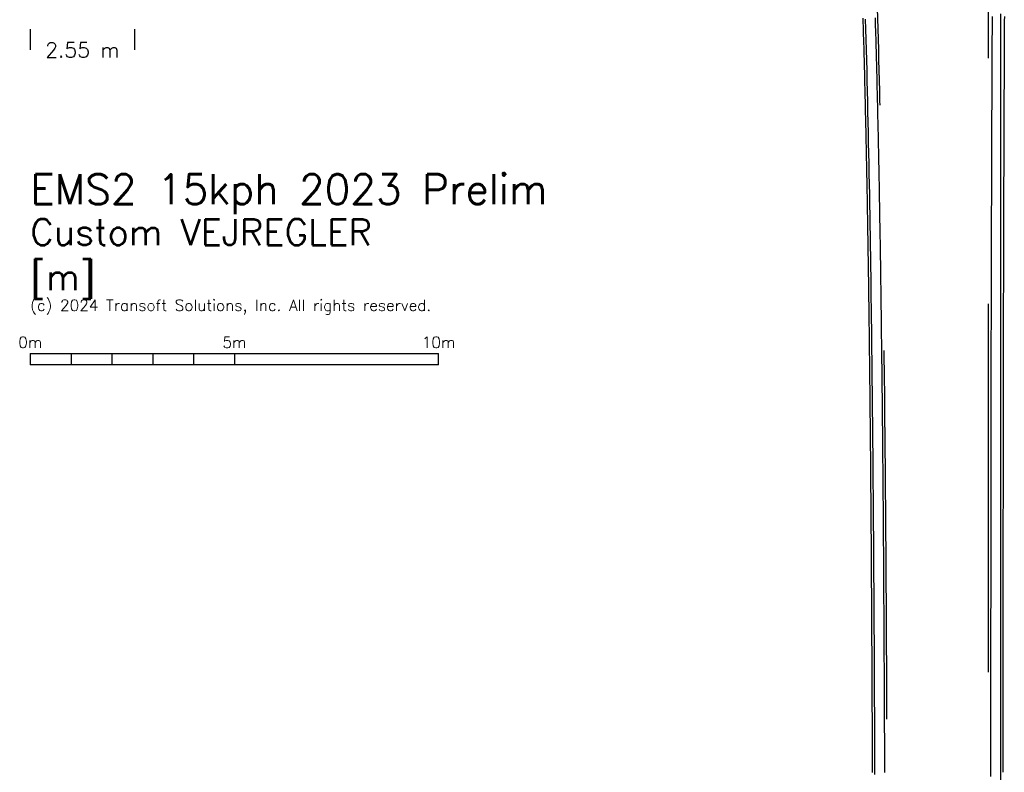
# Model space of a CAD drawing. Header units: metres. Extents: x 209747 to 209830, y 1182430 to 1182564.
# Tile 2 of 256: x 209749 to 209773, y 1182449 to 1182467. Entities that reach past the tile are written whole.
import ezdxf
from ezdxf.enums import TextEntityAlignment as Align

# ---------------------------------------------------------------- set-up
doc = ezdxf.new("R2010")
doc.units = ezdxf.units.M
doc.header["$MEASUREMENT"] = 0
doc.linetypes.add('DGN Style 2', pattern=[15.036391, 9.021834, -6.014556])
doc.layers.get('0').update_dxf_attribs({"color": 254})
doc.styles.add('TSText', font='simplex.shx')

# ---------------------------------------------------------------- blocks, each defined once
blk = doc.blocks.new('*U2')
at = {"color": 40, "linetype": 'Continuous'}
for p, q in [((19.126, -31.802), (19.123, -31.701)), ((19.129, -31.904), (19.126, -31.802)), ((22.579, -31.659), (22.578, -31.761)), ((22.578, -31.761), (22.578, -31.863)), ((19.131, -32.005), (19.129, -31.904)), ((19.134, -32.106), (19.131, -32.005)), ((22.577, -32.067), (22.576, -32.168)), ((22.578, -31.863), (22.577, -31.965)), ((22.577, -31.965), (22.577, -32.067)), ((19.137, -32.208), (19.134, -32.106)), ((19.14, -32.309), (19.137, -32.208)), ((19.143, -32.41), (19.14, -32.309)), ((22.576, -32.27), (22.575, -32.372)), ((22.576, -32.168), (22.576, -32.27)), ((19.145, -32.511), (19.143, -32.41)), ((19.148, -32.613), (19.145, -32.511)), ((22.575, -32.474), (22.574, -32.575)), ((22.575, -32.372), (22.575, -32.474)), ((19.151, -32.714), (19.148, -32.613)), ((19.153, -32.815), (19.151, -32.714)), ((22.574, -32.677), (22.573, -32.779)), ((22.573, -32.779), (22.573, -32.881)), ((22.574, -32.575), (22.574, -32.677)), ((19.156, -32.917), (19.153, -32.815)), ((19.159, -33.018), (19.156, -32.917)), ((19.161, -33.119), (19.159, -33.018)), ((22.573, -32.983), (22.572, -33.084)), ((22.573, -32.881), (22.573, -32.983)), ((19.164, -33.221), (19.161, -33.119)), ((19.166, -33.322), (19.164, -33.221)), ((22.572, -33.186), (22.571, -33.288)), ((22.572, -33.084), (22.572, -33.186)), ((19.169, -33.423), (19.166, -33.322)), ((19.171, -33.525), (19.169, -33.423)), ((22.571, -33.39), (22.57, -33.491)), ((22.57, -33.491), (22.57, -33.593)), ((22.571, -33.288), (22.571, -33.39)), ((19.173, -33.626), (19.171, -33.525)), ((19.176, -33.727), (19.173, -33.626)), ((19.178, -33.829), (19.176, -33.727)), ((22.57, -33.695), (22.569, -33.797)), ((22.57, -33.593), (22.57, -33.695)), ((19.18, -33.93), (19.178, -33.829)), ((19.183, -34.031), (19.18, -33.93)), ((22.569, -33.898), (22.568, -34)), ((22.569, -33.797), (22.569, -33.898)), ((19.185, -34.133), (19.183, -34.031)), ((19.187, -34.234), (19.185, -34.133)), ((19.189, -34.335), (19.187, -34.234)), ((22.568, -34.102), (22.567, -34.204)), ((22.567, -34.204), (22.567, -34.305)), ((22.568, -34), (22.568, -34.102)), ((19.192, -34.437), (19.189, -34.335)), ((19.194, -34.538), (19.192, -34.437)), ((22.567, -34.407), (22.566, -34.509)), ((22.567, -34.305), (22.567, -34.407)), ((19.196, -34.64), (19.194, -34.538)), ((19.198, -34.741), (19.196, -34.64)), ((22.566, -34.712), (22.565, -34.814)), ((22.566, -34.509), (22.566, -34.611)), ((22.566, -34.611), (22.566, -34.712)), ((19.2, -34.842), (19.198, -34.741)), ((19.202, -34.944), (19.2, -34.842)), ((19.204, -35.045), (19.202, -34.944)), ((22.565, -34.814), (22.565, -34.916)), ((22.565, -34.916), (22.565, -35.018)), ((19.206, -35.146), (19.204, -35.045)), ((19.208, -35.248), (19.206, -35.146)), ((22.565, -35.018), (22.564, -35.119)), ((22.564, -35.119), (22.564, -35.221)), ((19.21, -35.349), (19.208, -35.248)), ((19.212, -35.451), (19.21, -35.349)), ((22.564, -35.221), (22.563, -35.323)), ((22.563, -35.323), (22.563, -35.424)), ((22.563, -35.424), (22.563, -35.526)), ((19.214, -35.552), (19.212, -35.451)), ((19.216, -35.653), (19.214, -35.552)), ((19.218, -35.755), (19.216, -35.653)), ((22.563, -35.526), (22.562, -35.628)), ((22.562, -35.628), (22.562, -35.73)), ((19.22, -35.856), (19.218, -35.755)), ((19.222, -35.958), (19.22, -35.856)), ((22.562, -35.831), (22.561, -35.933)), ((22.562, -35.73), (22.562, -35.831)), ((19.224, -36.059), (19.222, -35.958)), ((19.226, -36.161), (19.224, -36.059)), ((19.227, -36.262), (19.226, -36.161)), ((22.561, -35.933), (22.561, -36.035)), ((22.561, -36.035), (22.561, -36.136)), ((22.561, -36.136), (22.561, -36.238)), ((19.229, -36.363), (19.227, -36.262)), ((19.231, -36.465), (19.229, -36.363)), ((22.561, -36.238), (22.56, -36.34)), ((22.56, -36.34), (22.56, -36.442)), ((19.233, -36.566), (19.231, -36.465)), ((19.234, -36.668), (19.233, -36.566)), ((22.56, -36.543), (22.559, -36.645)), ((22.559, -36.645), (22.559, -36.747)), ((22.56, -36.442), (22.56, -36.543)), ((19.236, -36.769), (19.234, -36.668)), ((19.238, -36.87), (19.236, -36.769)), ((19.239, -36.972), (19.238, -36.87)), ((22.559, -36.848), (22.558, -36.95)), ((22.559, -36.747), (22.559, -36.848)), ((19.241, -37.073), (19.239, -36.972)), ((19.243, -37.175), (19.241, -37.073)), ((22.558, -36.95), (22.558, -37.052)), ((22.558, -37.052), (22.558, -37.153)), ((19.244, -37.276), (19.243, -37.175)), ((19.246, -37.378), (19.244, -37.276)), ((22.558, -37.255), (22.557, -37.357)), ((22.557, -37.357), (22.557, -37.459)), ((22.558, -37.153), (22.558, -37.255)), ((19.247, -37.479), (19.246, -37.378)), ((19.249, -37.581), (19.247, -37.479)), ((19.251, -37.682), (19.249, -37.581)), ((22.557, -37.459), (22.557, -37.56)), ((22.557, -37.56), (22.557, -37.662)), ((19.252, -37.783), (19.251, -37.682)), ((19.254, -37.885), (19.252, -37.783)), ((22.557, -37.662), (22.556, -37.764)), ((22.556, -37.764), (22.556, -37.865)), ((19.255, -37.986), (19.254, -37.885)), ((19.257, -38.088), (19.255, -37.986)), ((19.258, -38.189), (19.257, -38.088)), ((22.556, -37.967), (22.555, -38.069)), ((22.555, -38.069), (22.555, -38.17)), ((22.556, -37.865), (22.556, -37.967)), ((19.259, -38.291), (19.258, -38.189)), ((19.261, -38.392), (19.259, -38.291)), ((22.555, -38.17), (22.555, -38.272)), ((22.555, -38.272), (22.555, -38.374)), ((19.262, -38.494), (19.261, -38.392)), ((19.264, -38.595), (19.262, -38.494)), ((22.555, -38.374), (22.554, -38.475)), ((22.554, -38.475), (22.554, -38.577)), ((22.554, -38.577), (22.554, -38.679)), ((19.265, -38.697), (19.264, -38.595)), ((19.266, -38.798), (19.265, -38.697)), ((19.268, -38.899), (19.266, -38.798)), ((22.554, -38.679), (22.554, -38.78)), ((22.554, -38.78), (22.554, -38.882)), ((19.269, -39.001), (19.268, -38.899)), ((19.27, -39.102), (19.269, -39.001)), ((22.554, -38.882), (22.553, -38.984)), ((22.553, -38.984), (22.553, -39.085)), ((19.272, -39.204), (19.27, -39.102)), ((19.273, -39.305), (19.272, -39.204)), ((22.553, -39.289), (22.552, -39.39)), ((22.553, -39.085), (22.553, -39.187)), ((22.553, -39.187), (22.553, -39.289)), ((19.274, -39.407), (19.273, -39.305)), ((19.276, -39.508), (19.274, -39.407)), ((19.277, -39.61), (19.276, -39.508)), ((22.552, -39.39), (22.552, -39.492)), ((22.552, -39.492), (22.552, -39.594)), ((19.278, -39.711), (19.277, -39.61)), ((19.279, -39.813), (19.278, -39.711)), ((22.552, -39.594), (22.552, -39.695)), ((22.552, -39.695), (22.552, -39.797)), ((19.28, -39.914), (19.279, -39.813)), ((19.282, -40.016), (19.28, -39.914)), ((19.283, -40.117), (19.282, -40.016)), ((22.552, -39.797), (22.551, -39.899)), ((22.551, -39.899), (22.551, -40)), ((22.551, -40), (22.551, -40.102)), ((19.284, -40.219), (19.283, -40.117)), ((19.285, -40.32), (19.284, -40.219)), ((22.551, -40.102), (22.551, -40.204)), ((22.551, -40.204), (22.551, -40.305)), ((19.286, -40.422), (19.285, -40.32)), ((19.287, -40.523), (19.286, -40.422)), ((22.551, -40.305), (22.55, -40.407)), ((22.55, -40.407), (22.55, -40.509)), ((19.288, -40.625), (19.287, -40.523)), ((19.29, -40.726), (19.288, -40.625)), ((19.291, -40.828), (19.29, -40.726)), ((22.55, -40.509), (22.55, -40.61)), ((22.55, -40.61), (22.55, -40.712)), ((22.55, -40.712), (22.55, -40.814)), ((19.292, -40.929), (19.291, -40.828)), ((19.293, -41.031), (19.292, -40.929)), ((22.55, -40.915), (22.549, -41.017)), ((22.55, -40.814), (22.55, -40.915)), ((19.294, -41.132), (19.293, -41.031)), ((19.295, -41.234), (19.294, -41.132)), ((22.549, -41.017), (22.549, -41.119)), ((22.549, -41.119), (22.549, -41.22)), ((22.549, -41.22), (22.549, -41.322)), ((19.296, -41.335), (19.295, -41.234)), ((19.297, -41.437), (19.296, -41.335)), ((19.298, -41.538), (19.297, -41.437)), ((22.549, -41.424), (22.548, -41.525)), ((22.549, -41.322), (22.549, -41.424)), ((19.299, -41.64), (19.298, -41.538)), ((19.3, -41.741), (19.299, -41.64)), ((22.548, -41.525), (22.548, -41.627)), ((22.548, -41.627), (22.548, -41.729)), ((19.301, -41.843), (19.3, -41.741)), ((19.302, -41.944), (19.301, -41.843)), ((19.303, -42.046), (19.302, -41.944)), ((22.548, -41.729), (22.548, -41.83)), ((22.548, -41.83), (22.548, -41.932)), ((22.548, -41.932), (22.548, -42.033)), ((19.304, -42.147), (19.303, -42.046)), ((19.305, -42.249), (19.304, -42.147)), ((22.548, -42.033), (22.548, -42.135)), ((22.548, -42.135), (22.548, -42.237)), ((19.306, -42.35), (19.305, -42.249)), ((19.306, -42.452), (19.306, -42.35)), ((22.548, -42.237), (22.548, -42.338)), ((22.548, -42.338), (22.548, -42.44)), ((19.307, -42.553), (19.306, -42.452)), ((19.308, -42.655), (19.307, -42.553)), ((19.309, -42.756), (19.308, -42.655)), ((22.548, -42.44), (22.547, -42.542)), ((22.547, -42.542), (22.547, -42.643)), ((22.547, -42.643), (22.547, -42.745)), ((19.31, -42.858), (19.309, -42.756)), ((19.311, -42.959), (19.31, -42.858)), ((22.547, -42.745), (22.547, -42.847)), ((22.547, -42.847), (22.547, -42.948)), ((19.312, -43.061), (19.311, -42.959)), ((19.313, -43.162), (19.312, -43.061)), ((22.547, -42.948), (22.547, -43.05)), ((22.547, -43.05), (22.547, -43.151)), ((22.547, -43.151), (22.547, -43.253)), ((19.313, -43.264), (19.313, -43.162)), ((19.314, -43.366), (19.313, -43.264)), ((19.315, -43.467), (19.314, -43.366)), ((22.547, -43.253), (22.547, -43.355)), ((22.547, -43.355), (22.547, -43.456)), ((19.316, -43.569), (19.315, -43.467)), ((19.317, -43.67), (19.316, -43.569)), ((22.547, -43.456), (22.547, -43.558)), ((22.547, -43.558), (22.547, -43.66)), ((19.317, -43.772), (19.317, -43.67)), ((19.318, -43.873), (19.317, -43.772)), ((19.319, -43.975), (19.318, -43.873)), ((22.547, -43.66), (22.546, -43.761)), ((22.546, -43.761), (22.546, -43.863)), ((22.546, -43.863), (22.546, -43.965)), ((19.32, -44.076), (19.319, -43.975)), ((19.32, -44.178), (19.32, -44.076)), ((22.546, -43.965), (22.546, -44.066)), ((22.546, -44.066), (22.546, -44.168)), ((19.321, -44.279), (19.32, -44.178)), ((19.322, -44.381), (19.321, -44.279)), ((22.546, -44.168), (22.546, -44.27)), ((22.546, -44.27), (22.546, -44.371)), ((19.323, -44.482), (19.322, -44.381)), ((19.323, -44.584), (19.323, -44.482)), ((19.324, -44.685), (19.323, -44.584)), ((22.546, -44.371), (22.546, -44.473)), ((22.546, -44.473), (22.546, -44.575)), ((22.546, -44.575), (22.546, -44.676)), ((19.325, -44.787), (19.324, -44.685)), ((19.325, -44.888), (19.325, -44.787)), ((22.546, -44.778), (22.545, -44.879)), ((22.546, -44.676), (22.546, -44.778)), ((19.326, -44.99), (19.325, -44.888)), ((19.327, -45.091), (19.326, -44.99)), ((22.545, -44.879), (22.545, -44.981)), ((22.545, -44.981), (22.545, -45.083)), ((22.545, -45.083), (22.545, -45.184)), ((19.327, -45.193), (19.327, -45.091)), ((19.328, -45.295), (19.327, -45.193)), ((19.329, -45.396), (19.328, -45.295)), ((22.545, -45.184), (22.545, -45.286)), ((22.545, -45.286), (22.545, -45.388)), ((19.329, -45.498), (19.329, -45.396)), ((19.33, -45.599), (19.329, -45.498)), ((22.545, -45.388), (22.545, -45.489)), ((22.545, -45.489), (22.545, -45.591)), ((19.331, -45.701), (19.33, -45.599)), ((19.331, -45.802), (19.331, -45.701)), ((19.332, -45.904), (19.331, -45.802)), ((22.545, -45.591), (22.545, -45.693)), ((22.545, -45.693), (22.545, -45.794)), ((22.545, -45.794), (22.545, -45.896)), ((19.332, -46.005), (19.332, -45.904)), ((19.333, -46.107), (19.332, -46.005)), ((22.545, -45.896), (22.545, -45.997)), ((22.545, -45.997), (22.545, -46.099)), ((19.334, -46.208), (19.333, -46.107)), ((19.334, -46.31), (19.334, -46.208)), ((22.545, -46.099), (22.544, -46.201)), ((22.544, -46.201), (22.544, -46.302)), ((19.335, -46.411), (19.334, -46.31)), ((19.335, -46.513), (19.335, -46.411)), ((19.336, -46.615), (19.335, -46.513)), ((22.544, -46.302), (22.544, -46.404)), ((22.544, -46.404), (22.544, -46.506)), ((22.544, -46.506), (22.544, -46.607)), ((19.337, -46.716), (19.336, -46.615)), ((19.337, -46.818), (19.337, -46.716)), ((22.544, -46.607), (22.544, -46.709)), ((22.544, -46.709), (22.544, -46.811)), ((19.338, -46.919), (19.337, -46.818)), ((19.338, -47.021), (19.338, -46.919)), ((22.544, -46.811), (22.544, -46.912)), ((22.544, -46.912), (22.544, -47.014)), ((22.544, -47.014), (22.544, -47.115)), ((19.339, -47.122), (19.338, -47.021)), ((19.339, -47.224), (19.339, -47.122)), ((19.34, -47.325), (19.339, -47.224)), ((22.544, -47.115), (22.544, -47.217)), ((22.544, -47.217), (22.544, -47.319)), ((19.34, -47.427), (19.34, -47.325)), ((19.341, -47.529), (19.34, -47.427)), ((22.544, -47.319), (22.544, -47.42)), ((22.544, -47.42), (22.544, -47.522)), ((19.341, -47.63), (19.341, -47.529)), ((19.342, -47.732), (19.341, -47.63)), ((19.342, -47.833), (19.342, -47.732)), ((22.544, -47.522), (22.543, -47.624)), ((22.543, -47.624), (22.543, -47.725)), ((22.543, -47.725), (22.543, -47.827)), ((19.343, -47.935), (19.342, -47.833)), ((19.343, -48.036), (19.343, -47.935)), ((22.543, -47.827), (22.543, -47.929)), ((22.543, -47.929), (22.543, -48.03)), ((19.344, -48.138), (19.343, -48.036)), ((19.344, -48.239), (19.344, -48.138)), ((22.543, -48.03), (22.543, -48.132)), ((22.543, -48.132), (22.543, -48.233)), ((19.345, -48.341), (19.344, -48.239)), ((19.345, -48.442), (19.345, -48.341)), ((19.346, -48.544), (19.345, -48.442)), ((22.543, -48.233), (22.543, -48.335)), ((22.543, -48.335), (22.543, -48.437)), ((22.543, -48.437), (22.543, -48.538)), ((19.346, -48.646), (19.346, -48.544)), ((19.347, -48.747), (19.346, -48.646)), ((22.543, -48.538), (22.543, -48.64)), ((22.543, -48.64), (22.543, -48.742)), ((19.347, -48.849), (19.347, -48.747)), ((19.347, -48.95), (19.347, -48.849)), ((22.543, -48.945), (22.542, -49.046)), ((22.543, -48.742), (22.543, -48.843)), ((22.543, -48.843), (22.543, -48.945)), ((19.348, -49.052), (19.347, -48.95)), ((19.348, -49.153), (19.348, -49.052)), ((19.349, -49.255), (19.348, -49.153)), ((22.542, -49.046), (22.542, -49.148)), ((22.542, -49.148), (22.542, -49.25)), ((19.349, -49.357), (19.349, -49.255)), ((19.35, -49.458), (19.349, -49.357)), ((22.542, -49.25), (22.542, -49.351)), ((22.542, -49.351), (22.542, -49.453)), ((19.35, -49.56), (19.35, -49.458)), ((19.35, -49.661), (19.35, -49.56)), ((19.351, -49.763), (19.35, -49.661)), ((22.542, -49.453), (22.542, -49.555)), ((22.542, -49.555), (22.542, -49.656)), ((22.542, -49.656), (22.542, -49.758)), ((19.351, -49.864), (19.351, -49.763)), ((19.352, -49.966), (19.351, -49.864)), ((22.542, -49.758), (22.542, -49.859)), ((22.542, -49.859), (22.542, -49.961)), ((19.352, -50.067), (19.352, -49.966)), ((19.352, -50.169), (19.352, -50.067)), ((22.542, -49.961), (22.542, -50.063)), ((22.542, -50.063), (22.542, -50.164))]:
    blk.add_line(p, q, dxfattribs=at)
at = {"color": 3, "linetype": 'Continuous'}
for p, q in [((19.426, -31.794), (19.423, -31.693)), ((19.428, -31.895), (19.426, -31.794)), ((22.279, -31.658), (22.278, -31.76)), ((22.278, -31.76), (22.278, -31.861)), ((19.431, -31.997), (19.428, -31.895)), ((19.434, -32.098), (19.431, -31.997)), ((22.277, -32.065), (22.276, -32.167)), ((22.278, -31.861), (22.277, -31.963)), ((22.277, -31.963), (22.277, -32.065)), ((19.437, -32.199), (19.434, -32.098)), ((19.44, -32.301), (19.437, -32.199)), ((19.443, -32.402), (19.44, -32.301)), ((22.276, -32.269), (22.275, -32.37)), ((22.276, -32.167), (22.276, -32.269)), ((19.445, -32.504), (19.443, -32.402)), ((19.448, -32.605), (19.445, -32.504)), ((22.275, -32.472), (22.274, -32.574)), ((22.275, -32.37), (22.275, -32.472)), ((19.451, -32.706), (19.448, -32.605)), ((19.453, -32.808), (19.451, -32.706)), ((22.274, -32.676), (22.273, -32.778)), ((22.273, -32.778), (22.273, -32.879)), ((22.274, -32.574), (22.274, -32.676)), ((19.456, -32.909), (19.453, -32.808)), ((19.458, -33.011), (19.456, -32.909)), ((19.461, -33.112), (19.458, -33.011)), ((22.273, -32.981), (22.272, -33.083)), ((22.273, -32.879), (22.273, -32.981)), ((19.463, -33.213), (19.461, -33.112)), ((19.466, -33.315), (19.463, -33.213)), ((22.272, -33.185), (22.271, -33.287)), ((22.272, -33.083), (22.272, -33.185)), ((19.468, -33.416), (19.466, -33.315)), ((19.471, -33.518), (19.468, -33.416)), ((22.271, -33.388), (22.27, -33.49)), ((22.27, -33.49), (22.27, -33.592)), ((22.271, -33.287), (22.271, -33.388)), ((19.473, -33.619), (19.471, -33.518)), ((19.476, -33.72), (19.473, -33.619)), ((19.478, -33.822), (19.476, -33.72)), ((22.27, -33.694), (22.269, -33.795)), ((22.27, -33.592), (22.27, -33.694)), ((19.48, -33.923), (19.478, -33.822)), ((19.483, -34.025), (19.48, -33.923)), ((22.269, -33.897), (22.268, -33.999)), ((22.269, -33.795), (22.269, -33.897)), ((19.485, -34.126), (19.483, -34.025)), ((19.487, -34.228), (19.485, -34.126)), ((19.489, -34.329), (19.487, -34.228)), ((22.268, -34.101), (22.267, -34.202)), ((22.267, -34.202), (22.267, -34.304)), ((22.268, -33.999), (22.268, -34.101)), ((19.492, -34.43), (19.489, -34.329)), ((19.494, -34.532), (19.492, -34.43)), ((22.267, -34.406), (22.266, -34.508)), ((22.267, -34.304), (22.267, -34.406)), ((19.496, -34.633), (19.494, -34.532)), ((19.498, -34.735), (19.496, -34.633)), ((22.266, -34.711), (22.265, -34.813)), ((22.266, -34.508), (22.266, -34.609)), ((22.266, -34.609), (22.266, -34.711)), ((19.5, -34.836), (19.498, -34.735)), ((19.502, -34.938), (19.5, -34.836)), ((19.504, -35.039), (19.502, -34.938)), ((22.265, -34.813), (22.265, -34.915)), ((22.265, -34.915), (22.265, -35.016)), ((19.506, -35.141), (19.504, -35.039)), ((19.508, -35.242), (19.506, -35.141)), ((22.265, -35.016), (22.264, -35.118)), ((22.264, -35.118), (22.264, -35.22)), ((19.51, -35.343), (19.508, -35.242)), ((19.512, -35.445), (19.51, -35.343)), ((19.514, -35.546), (19.512, -35.445)), ((22.264, -35.22), (22.263, -35.322)), ((22.263, -35.322), (22.263, -35.423)), ((22.263, -35.423), (22.263, -35.525)), ((19.516, -35.648), (19.514, -35.546)), ((19.518, -35.749), (19.516, -35.648)), ((22.263, -35.525), (22.262, -35.627)), ((22.262, -35.627), (22.262, -35.729)), ((19.52, -35.851), (19.518, -35.749)), ((19.522, -35.952), (19.52, -35.851)), ((22.262, -35.83), (22.261, -35.932)), ((22.262, -35.729), (22.262, -35.83)), ((19.524, -36.054), (19.522, -35.952)), ((19.526, -36.155), (19.524, -36.054)), ((19.527, -36.257), (19.526, -36.155)), ((22.261, -35.932), (22.261, -36.034)), ((22.261, -36.034), (22.261, -36.135)), ((22.261, -36.135), (22.261, -36.237)), ((19.529, -36.358), (19.527, -36.257)), ((19.531, -36.46), (19.529, -36.358)), ((22.261, -36.237), (22.26, -36.339)), ((22.26, -36.339), (22.26, -36.441)), ((19.533, -36.561), (19.531, -36.46)), ((19.534, -36.663), (19.533, -36.561)), ((22.26, -36.542), (22.259, -36.644)), ((22.259, -36.644), (22.259, -36.746)), ((22.26, -36.441), (22.26, -36.542)), ((19.536, -36.764), (19.534, -36.663)), ((19.538, -36.866), (19.536, -36.764)), ((19.539, -36.967), (19.538, -36.866)), ((22.259, -36.848), (22.258, -36.949)), ((22.259, -36.746), (22.259, -36.848)), ((19.541, -37.069), (19.539, -36.967)), ((19.543, -37.17), (19.541, -37.069)), ((22.258, -36.949), (22.258, -37.051)), ((22.258, -37.051), (22.258, -37.153)), ((19.544, -37.271), (19.543, -37.17)), ((19.546, -37.373), (19.544, -37.271)), ((19.547, -37.474), (19.546, -37.373)), ((22.258, -37.254), (22.257, -37.356)), ((22.257, -37.356), (22.257, -37.458)), ((22.258, -37.153), (22.258, -37.254)), ((19.549, -37.576), (19.547, -37.474)), ((19.551, -37.677), (19.549, -37.576)), ((22.257, -37.458), (22.257, -37.559)), ((22.257, -37.559), (22.257, -37.661)), ((19.552, -37.779), (19.551, -37.677)), ((19.554, -37.88), (19.552, -37.779)), ((22.257, -37.661), (22.256, -37.763)), ((22.256, -37.763), (22.256, -37.865)), ((19.555, -37.982), (19.554, -37.88)), ((19.557, -38.083), (19.555, -37.982)), ((19.558, -38.185), (19.557, -38.083)), ((22.256, -37.966), (22.255, -38.068)), ((22.255, -38.068), (22.255, -38.17)), ((22.256, -37.865), (22.256, -37.966)), ((19.559, -38.286), (19.558, -38.185)), ((19.561, -38.388), (19.559, -38.286)), ((22.255, -38.17), (22.255, -38.271)), ((22.255, -38.271), (22.255, -38.373)), ((19.562, -38.489), (19.561, -38.388)), ((19.564, -38.591), (19.562, -38.489)), ((22.255, -38.373), (22.254, -38.475)), ((22.254, -38.475), (22.254, -38.576)), ((22.254, -38.576), (22.254, -38.678)), ((19.565, -38.692), (19.564, -38.591)), ((19.566, -38.794), (19.565, -38.692)), ((19.568, -38.896), (19.566, -38.794)), ((22.254, -38.678), (22.254, -38.78)), ((22.254, -38.78), (22.254, -38.881)), ((19.569, -38.997), (19.568, -38.896)), ((19.57, -39.099), (19.569, -38.997)), ((22.254, -38.881), (22.253, -38.983)), ((22.253, -38.983), (22.253, -39.085)), ((19.572, -39.2), (19.57, -39.099)), ((19.573, -39.302), (19.572, -39.2)), ((19.574, -39.403), (19.573, -39.302)), ((22.253, -39.288), (22.252, -39.39)), ((22.253, -39.085), (22.253, -39.186)), ((22.253, -39.186), (22.253, -39.288)), ((19.575, -39.505), (19.574, -39.403)), ((19.577, -39.606), (19.575, -39.505)), ((22.252, -39.39), (22.252, -39.492)), ((22.252, -39.492), (22.252, -39.593)), ((19.578, -39.708), (19.577, -39.606)), ((19.579, -39.809), (19.578, -39.708)), ((22.252, -39.593), (22.252, -39.695)), ((22.252, -39.695), (22.252, -39.797)), ((19.58, -39.911), (19.579, -39.809)), ((19.582, -40.012), (19.58, -39.911)), ((19.583, -40.114), (19.582, -40.012)), ((22.252, -39.797), (22.251, -39.898)), ((22.251, -39.898), (22.251, -40)), ((22.251, -40), (22.251, -40.102)), ((19.584, -40.215), (19.583, -40.114)), ((19.585, -40.317), (19.584, -40.215)), ((22.251, -40.102), (22.251, -40.203)), ((22.251, -40.203), (22.251, -40.305)), ((19.586, -40.418), (19.585, -40.317)), ((19.587, -40.52), (19.586, -40.418)), ((22.251, -40.305), (22.25, -40.407)), ((22.25, -40.407), (22.25, -40.508)), ((22.25, -40.508), (22.25, -40.61)), ((19.588, -40.621), (19.587, -40.52)), ((19.59, -40.723), (19.588, -40.621)), ((19.591, -40.824), (19.59, -40.723)), ((22.25, -40.61), (22.25, -40.712)), ((22.25, -40.712), (22.25, -40.813)), ((19.592, -40.926), (19.591, -40.824)), ((19.593, -41.028), (19.592, -40.926)), ((22.25, -40.915), (22.249, -41.017)), ((22.25, -40.813), (22.25, -40.915)), ((19.594, -41.129), (19.593, -41.028)), ((19.595, -41.231), (19.594, -41.129)), ((19.596, -41.332), (19.595, -41.231)), ((22.249, -41.017), (22.249, -41.118)), ((22.249, -41.118), (22.249, -41.22)), ((22.249, -41.22), (22.249, -41.322)), ((19.597, -41.434), (19.596, -41.332)), ((19.598, -41.535), (19.597, -41.434)), ((22.249, -41.423), (22.248, -41.525)), ((22.249, -41.322), (22.249, -41.423)), ((19.599, -41.637), (19.598, -41.535)), ((19.6, -41.738), (19.599, -41.637)), ((22.248, -41.525), (22.248, -41.626)), ((22.248, -41.626), (22.248, -41.728)), ((19.601, -41.84), (19.6, -41.738)), ((19.602, -41.941), (19.601, -41.84)), ((19.603, -42.043), (19.602, -41.941)), ((22.248, -41.728), (22.248, -41.83)), ((22.248, -41.83), (22.248, -41.931)), ((22.248, -41.931), (22.248, -42.033)), ((19.604, -42.145), (19.603, -42.043)), ((19.605, -42.246), (19.604, -42.145)), ((22.248, -42.033), (22.248, -42.135)), ((22.248, -42.135), (22.248, -42.236)), ((19.606, -42.348), (19.605, -42.246)), ((19.606, -42.449), (19.606, -42.348)), ((22.248, -42.236), (22.248, -42.338)), ((22.248, -42.338), (22.248, -42.44)), ((19.607, -42.551), (19.606, -42.449)), ((19.608, -42.652), (19.607, -42.551)), ((19.609, -42.754), (19.608, -42.652)), ((22.248, -42.44), (22.247, -42.541)), ((22.247, -42.541), (22.247, -42.643)), ((22.247, -42.643), (22.247, -42.745)), ((19.61, -42.855), (19.609, -42.754)), ((19.611, -42.957), (19.61, -42.855)), ((22.247, -42.745), (22.247, -42.846)), ((22.247, -42.846), (22.247, -42.948)), ((19.612, -43.058), (19.611, -42.957)), ((19.613, -43.16), (19.612, -43.058)), ((19.613, -43.262), (19.613, -43.16)), ((22.247, -42.948), (22.247, -43.05)), ((22.247, -43.05), (22.247, -43.151)), ((22.247, -43.151), (22.247, -43.253)), ((19.614, -43.363), (19.613, -43.262)), ((19.615, -43.465), (19.614, -43.363)), ((22.247, -43.253), (22.247, -43.355)), ((22.247, -43.355), (22.247, -43.456)), ((19.616, -43.566), (19.615, -43.465)), ((19.617, -43.668), (19.616, -43.566)), ((22.247, -43.456), (22.247, -43.558)), ((22.247, -43.558), (22.247, -43.659)), ((19.617, -43.769), (19.617, -43.668)), ((19.618, -43.871), (19.617, -43.769)), ((19.619, -43.972), (19.618, -43.871)), ((22.247, -43.659), (22.246, -43.761)), ((22.246, -43.761), (22.246, -43.863)), ((22.246, -43.863), (22.246, -43.964)), ((19.62, -44.074), (19.619, -43.972)), ((19.62, -44.176), (19.62, -44.074)), ((22.246, -43.964), (22.246, -44.066)), ((22.246, -44.066), (22.246, -44.168)), ((19.621, -44.277), (19.62, -44.176)), ((19.622, -44.379), (19.621, -44.277)), ((22.246, -44.168), (22.246, -44.269)), ((22.246, -44.269), (22.246, -44.371)), ((19.623, -44.48), (19.622, -44.379)), ((19.623, -44.582), (19.623, -44.48)), ((19.624, -44.683), (19.623, -44.582)), ((22.246, -44.371), (22.246, -44.473)), ((22.246, -44.473), (22.246, -44.574)), ((22.246, -44.574), (22.246, -44.676)), ((19.625, -44.785), (19.624, -44.683)), ((19.625, -44.886), (19.625, -44.785)), ((22.246, -44.778), (22.245, -44.879)), ((22.246, -44.676), (22.246, -44.778)), ((19.626, -44.988), (19.625, -44.886)), ((19.627, -45.09), (19.626, -44.988)), ((19.627, -45.191), (19.627, -45.09)), ((22.245, -44.879), (22.245, -44.981)), ((22.245, -44.981), (22.245, -45.083)), ((22.245, -45.083), (22.245, -45.184)), ((19.628, -45.293), (19.627, -45.191)), ((19.629, -45.394), (19.628, -45.293)), ((22.245, -45.184), (22.245, -45.286)), ((22.245, -45.286), (22.245, -45.387)), ((19.629, -45.496), (19.629, -45.394)), ((19.63, -45.597), (19.629, -45.496)), ((22.245, -45.387), (22.245, -45.489)), ((22.245, -45.489), (22.245, -45.591)), ((19.631, -45.699), (19.63, -45.597)), ((19.631, -45.8), (19.631, -45.699)), ((19.632, -45.902), (19.631, -45.8)), ((22.245, -45.591), (22.245, -45.692)), ((22.245, -45.692), (22.245, -45.794)), ((22.245, -45.794), (22.245, -45.896)), ((19.632, -46.004), (19.632, -45.902)), ((19.633, -46.105), (19.632, -46.004)), ((22.245, -45.896), (22.245, -45.997)), ((22.245, -45.997), (22.245, -46.099)), ((19.634, -46.207), (19.633, -46.105)), ((19.634, -46.308), (19.634, -46.207)), ((22.245, -46.099), (22.244, -46.201)), ((22.244, -46.201), (22.244, -46.302)), ((19.635, -46.41), (19.634, -46.308)), ((19.635, -46.511), (19.635, -46.41)), ((19.636, -46.613), (19.635, -46.511)), ((22.244, -46.302), (22.244, -46.404)), ((22.244, -46.404), (22.244, -46.505)), ((22.244, -46.505), (22.244, -46.607)), ((19.637, -46.714), (19.636, -46.613)), ((19.637, -46.816), (19.637, -46.714)), ((22.244, -46.607), (22.244, -46.709)), ((22.244, -46.709), (22.244, -46.81)), ((19.638, -46.918), (19.637, -46.816)), ((19.638, -47.019), (19.638, -46.918)), ((22.244, -46.81), (22.244, -46.912)), ((22.244, -46.912), (22.244, -47.014)), ((22.244, -47.014), (22.244, -47.115)), ((19.639, -47.121), (19.638, -47.019)), ((19.639, -47.222), (19.639, -47.121)), ((19.64, -47.324), (19.639, -47.222)), ((22.244, -47.115), (22.244, -47.217)), ((22.244, -47.217), (22.244, -47.319)), ((19.64, -47.425), (19.64, -47.324)), ((19.641, -47.527), (19.64, -47.425)), ((22.244, -47.319), (22.244, -47.42)), ((22.244, -47.42), (22.244, -47.522)), ((19.641, -47.629), (19.641, -47.527)), ((19.642, -47.73), (19.641, -47.629)), ((19.642, -47.832), (19.642, -47.73)), ((22.244, -47.522), (22.243, -47.623)), ((22.243, -47.623), (22.243, -47.725)), ((22.243, -47.725), (22.243, -47.827)), ((19.643, -47.933), (19.642, -47.832)), ((19.643, -48.035), (19.643, -47.933)), ((22.243, -47.827), (22.243, -47.928)), ((22.243, -47.928), (22.243, -48.03)), ((19.644, -48.136), (19.643, -48.035)), ((19.644, -48.238), (19.644, -48.136)), ((22.243, -48.03), (22.243, -48.132)), ((22.243, -48.132), (22.243, -48.233)), ((19.645, -48.34), (19.644, -48.238)), ((19.645, -48.441), (19.645, -48.34)), ((19.646, -48.543), (19.645, -48.441)), ((22.243, -48.233), (22.243, -48.335)), ((22.243, -48.335), (22.243, -48.436)), ((22.243, -48.436), (22.243, -48.538)), ((19.646, -48.644), (19.646, -48.543)), ((19.647, -48.746), (19.646, -48.644)), ((22.243, -48.538), (22.243, -48.64)), ((22.243, -48.64), (22.243, -48.741)), ((19.647, -48.847), (19.647, -48.746)), ((19.647, -48.949), (19.647, -48.847)), ((22.243, -48.945), (22.242, -49.046)), ((22.243, -48.741), (22.243, -48.843)), ((22.243, -48.843), (22.243, -48.945)), ((19.648, -49.051), (19.647, -48.949)), ((19.648, -49.152), (19.648, -49.051)), ((19.649, -49.254), (19.648, -49.152)), ((22.242, -49.046), (22.242, -49.148)), ((22.242, -49.148), (22.242, -49.249)), ((19.649, -49.355), (19.649, -49.254)), ((19.65, -49.457), (19.649, -49.355)), ((22.242, -49.249), (22.242, -49.351)), ((22.242, -49.351), (22.242, -49.453)), ((19.65, -49.558), (19.65, -49.457)), ((19.65, -49.66), (19.65, -49.558)), ((19.651, -49.762), (19.65, -49.66)), ((22.242, -49.453), (22.242, -49.554)), ((22.242, -49.554), (22.242, -49.656)), ((22.242, -49.656), (22.242, -49.758)), ((19.651, -49.863), (19.651, -49.762)), ((19.652, -49.965), (19.651, -49.863)), ((22.242, -49.758), (22.242, -49.859)), ((22.242, -49.859), (22.242, -49.961)), ((19.652, -50.066), (19.652, -49.965)), ((19.652, -50.168), (19.652, -50.066)), ((22.242, -49.961), (22.242, -50.062)), ((22.242, -50.062), (22.242, -50.164)), ((22.242, -50.164), (22.242, -50.266))]:
    blk.add_line(p, q, dxfattribs=at)
blk = doc.blocks.new('ATTEMP')
at = {"color": 254, "linetype": 'Continuous'}
for p, q in [((-11.755, -31.965), (-11.755, -32.475)), ((-9.205, -31.965), (-9.205, -32.475))]:
    blk.add_line(p, q, dxfattribs=at)
at = {"color": 4, "linetype": 'Continuous'}
for p, q in [((-11.755, -39.909), (-1.755, -39.909)), ((-11.755, -39.909), (-11.755, -40.183)), ((-10.755, -39.909), (-10.755, -40.183)), ((-9.755, -39.909), (-9.755, -40.183)), ((-8.755, -39.909), (-8.755, -40.183)), ((-7.755, -39.909), (-7.755, -40.183)), ((-6.755, -39.909), (-6.755, -40.183)), ((-1.755, -40.183), (-1.755, -39.909)), ((-1.755, -40.183), (-11.755, -40.183))]:
    blk.add_line(p, q, dxfattribs=at)
at = {"color": 5, "linetype": 'Continuous', "flags": 128}
for points in [[(12.005, -31.594), (12.005, -31.848), (12.005, -32.102), (12.005, -32.357), (12.005, -32.611), (12.005, -32.865), (12.005, -33.119), (12.005, -33.373), (12.005, -33.627), (12.005, -33.881), (12.005, -34.135), (12.005, -34.389), (12.005, -34.643), (12.005, -34.897), (12.005, -35.151), (12.005, -35.405), (12.005, -35.659), (12.005, -35.913), (12.005, -36.167), (12.005, -36.421), (12.005, -36.675), (12.005, -36.929), (12.005, -37.183), (12.005, -37.437), (12.005, -37.691), (12.005, -37.945), (12.005, -38.199), (12.005, -38.453), (12.005, -38.707), (12.005, -38.961), (12.005, -39.215), (12.005, -39.469), (12.005, -39.723), (12.005, -39.977), (12.005, -40.231), (12.005, -40.485), (12.005, -40.739), (12.005, -40.993), (12.005, -41.247), (12.005, -41.501), (12.005, -41.755), (12.005, -42.009), (12.005, -42.263), (12.005, -42.517), (12.005, -42.771), (12.005, -43.025), (12.005, -43.279), (12.005, -43.533), (12.005, -43.787), (12.005, -44.041), (12.005, -44.295), (12.005, -44.549), (12.005, -44.803), (12.005, -45.057), (12.005, -45.311), (12.005, -45.565), (12.005, -45.819), (12.005, -46.073), (12.005, -46.327), (12.005, -46.581), (12.005, -46.835), (12.005, -47.089), (12.005, -47.343), (12.005, -47.597), (12.005, -47.851), (12.005, -48.105), (12.005, -48.359), (12.005, -48.613), (12.005, -48.867), (12.005, -49.121), (12.005, -49.375), (12.005, -49.629), (12.005, -49.883), (12.005, -50.136), (12.005, -50.39)], [(8.693, -31.718), (8.701, -31.97), (8.708, -32.223), (8.714, -32.476), (8.721, -32.728), (8.728, -32.981), (8.734, -33.234), (8.74, -33.487), (8.746, -33.74), (8.752, -33.993), (8.757, -34.245), (8.763, -34.498), (8.768, -34.751), (8.774, -35.004), (8.779, -35.257), (8.784, -35.511), (8.788, -35.764), (8.793, -36.017), (8.797, -36.27), (8.802, -36.523), (8.806, -36.776), (8.81, -37.029), (8.814, -37.283), (8.818, -37.536), (8.822, -37.789), (8.826, -38.043), (8.83, -38.296), (8.833, -38.549), (8.836, -38.803), (8.84, -39.056), (8.843, -39.309), (8.846, -39.563), (8.849, -39.816), (8.852, -40.07), (8.855, -40.323), (8.858, -40.577), (8.861, -40.83), (8.863, -41.084), (8.866, -41.337), (8.868, -41.591), (8.871, -41.844), (8.873, -42.098), (8.876, -42.351), (8.878, -42.605), (8.88, -42.859), (8.882, -43.112), (8.884, -43.366), (8.886, -43.619), (8.888, -43.873), (8.89, -44.127), (8.892, -44.38), (8.894, -44.634), (8.895, -44.888), (8.897, -45.141), (8.899, -45.395), (8.9, -45.649), (8.902, -45.902), (8.903, -46.156), (8.905, -46.41), (8.906, -46.664), (8.908, -46.917), (8.909, -47.171), (8.91, -47.425), (8.912, -47.679), (8.913, -47.932), (8.914, -48.186), (8.915, -48.44), (8.916, -48.694), (8.917, -48.948), (8.919, -49.201), (8.92, -49.455), (8.921, -49.709), (8.922, -49.963), (8.922, -50.217)]]:
    blk.add_lwpolyline(points, dxfattribs=at)
at = {"color": 1, "linetype": 'DGN Style 2', "flags": 128}
blk.add_lwpolyline([(-11.705, 0.001), (-11.702, 0.261), (-11.692, 0.522), (-11.677, 0.785), (-11.655, 1.047), (-11.626, 1.311), (-11.592, 1.574), (-11.551, 1.837), (-11.503, 2.1), (-11.45, 2.362), (-11.39, 2.624), (-11.324, 2.885), (-11.252, 3.145), (-11.174, 3.403), (-11.089, 3.661), (-10.999, 3.916), (-10.902, 4.17), (-10.799, 4.423), (-10.691, 4.673), (-10.576, 4.921), (-10.455, 5.166), (-10.329, 5.409), (-10.197, 5.649), (-10.059, 5.887), (-9.915, 6.121), (-9.766, 6.352), (-9.611, 6.58), (-9.451, 6.804), (-9.285, 7.025), (-9.114, 7.242), (-8.938, 7.455), (-8.757, 7.664), (-8.571, 7.869), (-8.379, 8.07), (-8.184, 8.266), (-7.983, 8.457), (-7.778, 8.644), (-7.568, 8.826), (-7.354, 9.003), (-7.136, 9.175), (-6.913, 9.342), (-6.687, 9.504), (-6.456, 9.66), (-6.222, 9.811), (-5.985, 9.956), (-5.743, 10.096), (-5.499, 10.23), (-5.251, 10.358), (-5, 10.48), (-4.747, 10.596), (-4.49, 10.706), (-4.231, 10.81), (-3.97, 10.908), (-3.706, 10.999), (-3.44, 11.085), (-3.171, 11.163), (-2.901, 11.236), (-2.63, 11.302), (-2.356, 11.361), (-2.082, 11.414), (-1.806, 11.46), (-1.529, 11.5), (-1.251, 11.532), (-0.972, 11.559), (-0.693, 11.578), (-0.414, 11.591), (-0.134, 11.597), (0.146, 11.596), (0.426, 11.589), (0.706, 11.575), (0.985, 11.554), (1.264, 11.526), (1.542, 11.492), (1.819, 11.451), (2.096, 11.403), (2.37, 11.349), (2.644, 11.288), (2.916, 11.22), (3.186, 11.146), (3.455, 11.066), (3.721, 10.979), (3.986, 10.885), (4.248, 10.785), (4.507, 10.679), (4.764, 10.567), (5.018, 10.448), (5.27, 10.323), (5.518, 10.193), (5.763, 10.056), (6.004, 9.913), (6.242, 9.765), (6.477, 9.611), (6.707, 9.451), (6.934, 9.286), (7.157, 9.115), (7.375, 8.939), (7.589, 8.758), (7.799, 8.571), (8.004, 8.38), (8.205, 8.183), (8.4, 7.982), (8.591, 7.776), (8.777, 7.566), (8.957, 7.351), (9.133, 7.132), (9.303, 6.909), (9.467, 6.681), (9.626, 6.45), (9.779, 6.215), (9.927, 5.976), (10.069, 5.734), (10.205, 5.488), (10.335, 5.239), (10.458, 4.987), (10.576, 4.733), (10.688, 4.475), (10.793, 4.215), (10.892, 3.952), (10.984, 3.687), (11.07, 3.42), (11.15, 3.151), (11.223, 2.879), (11.289, 2.607), (11.349, 2.332), (11.402, 2.057), (11.448, 1.78), (11.488, 1.502), (11.521, 1.223), (11.547, 0.944), (11.567, 0.663), (11.58, 0.385), (11.591, 0.111), (11.601, -0.163), (11.61, -0.437), (11.618, -0.709), (11.626, -0.981), (11.633, -1.252), (11.639, -1.523), (11.645, -1.793), (11.651, -2.062), (11.655, -2.331), (11.66, -2.599), (11.664, -2.867), (11.668, -3.134), (11.671, -3.4), (11.674, -3.666), (11.677, -3.931), (11.68, -4.196), (11.682, -4.461), (11.684, -4.724), (11.686, -4.988), (11.688, -5.251), (11.689, -5.514), (11.691, -5.776), (11.692, -6.038), (11.693, -6.299), (11.694, -6.56), (11.695, -6.821), (11.696, -7.081), (11.697, -7.342), (11.698, -7.602), (11.698, -7.861), (11.699, -8.121), (11.7, -8.38), (11.7, -8.639), (11.7, -8.897), (11.701, -9.156), (11.701, -9.414), (11.702, -9.672), (11.702, -9.93), (11.702, -10.187), (11.702, -10.445), (11.703, -10.702), (11.703, -10.959), (11.703, -11.216), (11.703, -11.473), (11.703, -11.73), (11.704, -11.986), (11.704, -12.243), (11.704, -12.499), (11.704, -12.755), (11.704, -13.012), (11.704, -13.268), (11.704, -13.523), (11.704, -13.779), (11.704, -14.035), (11.704, -14.291), (11.704, -14.546), (11.705, -14.802), (11.705, -15.057), (11.705, -15.313), (11.705, -15.568), (11.705, -15.823), (11.705, -16.078), (11.705, -16.334), (11.705, -16.589), (11.705, -16.844), (11.705, -17.099), (11.705, -17.354), (11.705, -17.608), (11.705, -17.863), (11.705, -18.118), (11.705, -18.373), (11.705, -18.628), (11.705, -18.882), (11.705, -19.137), (11.705, -19.392), (11.705, -19.646), (11.705, -19.901), (11.705, -20.155), (11.705, -20.41), (11.705, -20.664), (11.705, -20.919), (11.705, -21.173), (11.705, -21.428), (11.705, -21.682), (11.705, -21.936), (11.705, -22.191), (11.705, -22.445), (11.705, -22.699), (11.705, -22.954), (11.705, -23.208), (11.705, -23.462), (11.705, -23.716), (11.705, -23.971), (11.705, -24.225), (11.705, -24.479), (11.705, -24.733), (11.705, -24.988), (11.705, -25.242), (11.705, -25.496), (11.705, -25.75), (11.705, -26.004), (11.705, -26.258), (11.705, -26.513), (11.705, -26.767), (11.705, -27.021), (11.705, -27.275), (11.705, -27.529), (11.705, -27.783), (11.705, -28.037), (11.705, -28.291), (11.705, -28.546), (11.705, -28.8), (11.705, -29.054), (11.705, -29.308), (11.705, -29.562), (11.705, -29.816), (11.705, -30.07), (11.705, -30.324), (11.705, -30.578), (11.705, -30.832), (11.705, -31.086), (11.705, -31.34), (11.705, -31.594), (11.705, -31.848), (11.705, -32.102), (11.705, -32.357), (11.705, -32.611), (11.705, -32.865), (11.705, -33.119), (11.705, -33.373), (11.705, -33.627), (11.705, -33.881), (11.705, -34.135), (11.705, -34.389), (11.705, -34.643), (11.705, -34.897), (11.705, -35.151), (11.705, -35.405), (11.705, -35.659), (11.705, -35.913), (11.705, -36.167), (11.705, -36.421), (11.705, -36.675), (11.705, -36.929), (11.705, -37.183), (11.705, -37.437), (11.705, -37.691), (11.705, -37.945), (11.705, -38.199), (11.705, -38.453), (11.705, -38.707), (11.705, -38.961), (11.705, -39.215), (11.705, -39.469), (11.705, -39.723), (11.705, -39.977), (11.705, -40.231), (11.705, -40.485), (11.705, -40.739), (11.705, -40.993), (11.705, -41.247), (11.705, -41.501), (11.705, -41.755), (11.705, -42.009), (11.705, -42.263), (11.705, -42.517), (11.705, -42.771), (11.705, -43.025), (11.705, -43.279), (11.705, -43.533), (11.705, -43.787), (11.705, -44.041), (11.705, -44.295), (11.705, -44.549), (11.705, -44.803), (11.705, -45.057), (11.705, -45.311), (11.705, -45.565), (11.705, -45.819), (11.705, -46.073), (11.705, -46.327), (11.705, -46.581), (11.705, -46.835), (11.705, -47.089), (11.705, -47.343), (11.705, -47.597), (11.705, -47.851), (11.705, -48.105), (11.705, -48.359), (11.705, -48.613), (11.705, -48.867), (11.705, -49.121), (11.705, -49.375), (11.705, -49.629), (11.705, -49.883), (11.705, -50.136), (11.705, -50.39), (11.705, -50.644), (11.705, -50.898), (11.705, -51.152), (11.705, -51.406), (11.705, -51.66), (11.705, -51.914), (11.705, -52.168), (11.705, -52.422), (11.705, -52.676), (11.705, -52.93), (11.705, -53.184), (11.705, -53.438), (11.705, -53.692), (11.705, -53.946), (11.705, -54.2), (11.705, -54.454), (11.705, -54.708), (11.705, -54.962), (11.705, -55.216), (11.705, -55.47), (11.705, -55.724), (11.705, -55.978), (11.705, -56.232), (11.705, -56.486), (11.705, -56.74), (11.705, -56.994), (11.705, -57.248), (11.705, -57.502), (11.705, -57.756), (11.705, -58.01), (11.705, -58.264), (11.705, -58.518), (11.705, -58.772), (11.705, -59.026), (11.705, -59.28), (11.705, -59.534), (11.705, -59.788), (11.705, -60.042), (11.705, -60.296), (11.705, -60.55), (11.705, -60.804), (11.705, -61.058), (11.705, -61.312), (11.705, -61.566), (11.705, -61.82), (11.705, -62.074), (11.705, -62.328), (11.705, -62.582), (11.705, -62.836), (11.705, -63.09), (11.705, -63.344), (11.705, -63.598), (11.705, -63.852), (11.705, -64.106), (11.705, -64.36), (11.705, -64.614), (11.705, -64.868), (11.705, -65.122), (11.705, -65.376), (11.705, -65.63), (11.705, -65.884), (11.705, -66.138), (11.705, -66.392), (11.705, -66.646), (11.705, -66.9), (11.705, -67.153), (11.705, -67.407), (11.705, -67.661), (11.705, -67.915), (11.705, -68.169), (11.705, -68.423), (11.705, -68.58)], dxfattribs=at)
at = {"color": 6, "linetype": 'DGN Style 2', "flags": 128}
blk.add_lwpolyline([(-9.255, -27.61), (-9.255, -27.356), (-9.255, -27.102), (-9.255, -26.848), (-9.255, -26.595), (-9.255, -26.342), (-9.255, -26.09), (-9.255, -25.838), (-9.255, -25.587), (-9.255, -25.337), (-9.255, -25.088), (-9.255, -24.839), (-9.255, -24.591), (-9.255, -24.344), (-9.255, -24.098), (-9.256, -23.852), (-9.256, -23.608), (-9.256, -23.365), (-9.256, -23.123), (-9.256, -22.881), (-9.257, -22.641), (-9.257, -22.402), (-9.258, -22.164), (-9.258, -21.927), (-9.258, -21.691), (-9.259, -21.456), (-9.259, -21.223), (-9.26, -20.99), (-9.26, -20.759), (-9.261, -20.529), (-9.262, -20.3), (-9.262, -20.072), (-9.263, -19.845), (-9.263, -19.62), (-9.264, -19.395), (-9.264, -19.172), (-9.265, -18.951), (-9.265, -18.73), (-9.266, -18.511), (-9.266, -18.293), (-9.266, -18.076), (-9.267, -17.86), (-9.267, -17.646), (-9.266, -17.433), (-9.266, -17.221), (-9.266, -17.011), (-9.265, -16.801), (-9.265, -16.593), (-9.264, -16.387), (-9.263, -16.181), (-9.262, -15.977), (-9.26, -15.774), (-9.259, -15.573), (-9.257, -15.373), (-9.254, -15.174), (-9.252, -14.976), (-9.249, -14.78), (-9.246, -14.585), (-9.242, -14.391), (-9.239, -14.199), (-9.235, -14.008), (-9.23, -13.818), (-9.225, -13.629), (-9.22, -13.442), (-9.214, -13.256), (-9.208, -13.072), (-9.202, -12.889), (-9.195, -12.707), (-9.187, -12.526), (-9.179, -12.347), (-9.171, -12.169), (-9.162, -11.992), (-9.153, -11.817), (-9.143, -11.643), (-9.133, -11.47), (-9.122, -11.299), (-9.111, -11.129), (-9.099, -10.96), (-9.086, -10.793), (-9.073, -10.627), (-9.059, -10.462), (-9.045, -10.298), (-9.03, -10.136), (-9.015, -9.975), (-8.999, -9.816), (-8.983, -9.658), (-8.965, -9.501), (-8.948, -9.345), (-8.929, -9.191), (-8.91, -9.038), (-8.891, -8.887), (-8.871, -8.736), (-8.85, -8.587), (-8.828, -8.44), (-8.806, -8.294), (-8.784, -8.149), (-8.761, -8.005), (-8.737, -7.863), (-8.712, -7.722), (-8.687, -7.582), (-8.661, -7.444), (-8.635, -7.307), (-8.608, -7.172), (-8.58, -7.037), (-8.552, -6.904), (-8.523, -6.773), (-8.494, -6.643), (-8.464, -6.514), (-8.433, -6.386), (-8.402, -6.26), (-8.37, -6.135), (-8.338, -6.012), (-8.305, -5.89), (-8.271, -5.769), (-8.237, -5.65), (-8.203, -5.532), (-8.168, -5.415), (-8.132, -5.3), (-8.096, -5.186), (-8.059, -5.073), (-8.022, -4.962), (-7.984, -4.852), (-7.946, -4.743), (-7.907, -4.636), (-7.868, -4.53), (-7.829, -4.426), (-7.788, -4.323), (-7.748, -4.221), (-7.707, -4.121), (-7.666, -4.022), (-7.624, -3.924), (-7.581, -3.827), (-7.538, -3.729), (-7.493, -3.632), (-7.447, -3.535), (-7.401, -3.438), (-7.353, -3.342), (-7.305, -3.246), (-7.255, -3.151), (-7.205, -3.056), (-7.154, -2.962), (-7.102, -2.869), (-7.049, -2.776), (-6.995, -2.684), (-6.94, -2.593), (-6.884, -2.503), (-6.827, -2.414), (-6.77, -2.326), (-6.711, -2.239), (-6.652, -2.153), (-6.592, -2.069), (-6.531, -1.985), (-6.469, -1.903), (-6.407, -1.822), (-6.344, -1.742), (-6.279, -1.664), (-6.214, -1.587), (-6.149, -1.512), (-6.082, -1.438), (-6.015, -1.365), (-5.947, -1.294), (-5.878, -1.225), (-5.809, -1.157), (-5.739, -1.091), (-5.668, -1.026), (-5.596, -0.964), (-5.523, -0.902), (-5.45, -0.843), (-5.376, -0.785), (-5.301, -0.729), (-5.226, -0.674), (-5.149, -0.621), (-5.072, -0.57), (-4.994, -0.521), (-4.915, -0.473), (-4.836, -0.427), (-4.755, -0.383), (-4.673, -0.34), (-4.591, -0.299), (-4.507, -0.26), (-4.422, -0.223), (-4.336, -0.187), (-4.249, -0.153), (-4.16, -0.121), (-4.07, -0.091), (-3.979, -0.063), (-3.887, -0.037), (-3.793, -0.012), (-3.697, 0.01), (-3.6, 0.031), (-3.502, 0.049), (-3.401, 0.065), (-3.3, 0.079), (-3.196, 0.091), (-3.091, 0.1), (-2.984, 0.107), (-2.875, 0.111), (-2.764, 0.113), (-2.652, 0.112), (-2.537, 0.108), (-2.421, 0.102), (-2.303, 0.092), (-2.184, 0.08), (-2.063, 0.065), (-1.94, 0.046), (-1.815, 0.024), (-1.689, -0.001), (-1.561, -0.03), (-1.432, -0.062), (-1.301, -0.097), (-1.169, -0.137), (-1.036, -0.18), (-0.902, -0.226), (-0.766, -0.277), (-0.629, -0.331), (-0.492, -0.39), (-0.353, -0.452), (-0.214, -0.518), (-0.075, -0.588), (0.066, -0.662), (0.206, -0.741), (0.347, -0.823), (0.489, -0.909), (0.63, -1), (0.771, -1.094), (0.913, -1.193), (1.054, -1.295), (1.195, -1.401), (1.335, -1.512), (1.475, -1.626), (1.614, -1.744), (1.753, -1.866), (1.891, -1.992), (2.028, -2.121), (2.165, -2.254), (2.3, -2.391), (2.434, -2.531), (2.567, -2.675), (2.699, -2.823), (2.83, -2.973), (2.959, -3.127), (3.087, -3.284), (3.214, -3.445), (3.339, -3.608), (3.462, -3.775), (3.584, -3.944), (3.705, -4.116), (3.823, -4.291), (3.941, -4.469), (4.056, -4.649), (4.17, -4.832), (4.282, -5.018), (4.392, -5.206), (4.501, -5.396), (4.608, -5.589), (4.713, -5.783), (4.816, -5.98), (4.918, -6.179), (5.018, -6.38), (5.116, -6.583), (5.212, -6.788), (5.306, -6.995), (5.399, -7.203), (5.49, -7.413), (5.579, -7.625), (5.666, -7.839), (5.752, -8.053), (5.836, -8.27), (5.919, -8.488), (5.999, -8.707), (6.078, -8.927), (6.156, -9.149), (6.231, -9.372), (6.305, -9.596), (6.378, -9.821), (6.449, -10.048), (6.518, -10.275), (6.586, -10.504), (6.653, -10.733), (6.718, -10.963), (6.781, -11.195), (6.843, -11.427), (6.904, -11.66), (6.963, -11.894), (7.021, -12.128), (7.078, -12.363), (7.133, -12.599), (7.187, -12.836), (7.24, -13.073), (7.292, -13.311), (7.342, -13.55), (7.391, -13.789), (7.439, -14.029), (7.486, -14.269), (7.532, -14.51), (7.576, -14.751), (7.62, -14.993), (7.662, -15.235), (7.704, -15.478), (7.744, -15.721), (7.784, -15.964), (7.822, -16.208), (7.86, -16.452), (7.896, -16.697), (7.932, -16.942), (7.967, -17.187), (8.001, -17.433), (8.034, -17.679), (8.066, -17.925), (8.097, -18.171), (8.128, -18.418), (8.158, -18.665), (8.187, -18.912), (8.215, -19.16), (8.243, -19.408), (8.27, -19.656), (8.296, -19.904), (8.322, -20.152), (8.347, -20.401), (8.371, -20.65), (8.395, -20.899), (8.418, -21.148), (8.44, -21.397), (8.462, -21.646), (8.483, -21.896), (8.504, -22.146), (8.524, -22.396), (8.544, -22.646), (8.563, -22.896), (8.582, -23.146), (8.6, -23.397), (8.618, -23.647), (8.635, -23.898), (8.652, -24.149), (8.668, -24.4), (8.684, -24.651), (8.7, -24.902), (8.715, -25.153), (8.73, -25.404), (8.744, -25.656), (8.758, -25.907), (8.771, -26.159), (8.785, -26.41), (8.797, -26.662), (8.81, -26.914), (8.822, -27.166), (8.834, -27.418), (8.845, -27.67), (8.857, -27.922), (8.868, -28.174), (8.878, -28.426), (8.889, -28.678), (8.899, -28.931), (8.909, -29.183), (8.918, -29.435), (8.927, -29.688), (8.936, -29.94), (8.945, -30.193), (8.954, -30.445), (8.962, -30.698), (8.97, -30.951), (8.978, -31.203), (8.986, -31.456), (8.993, -31.709), (9, -31.962), (9.007, -32.215), (9.014, -32.468), (9.021, -32.721), (9.027, -32.974), (9.034, -33.227), (9.04, -33.48), (9.046, -33.733), (9.052, -33.986), (9.057, -34.239), (9.063, -34.492), (9.068, -34.745), (9.073, -34.998), (9.079, -35.252), (9.083, -35.505), (9.088, -35.758), (9.093, -36.011), (9.097, -36.265), (9.102, -36.518), (9.106, -36.771), (9.11, -37.025), (9.114, -37.278), (9.118, -37.531), (9.122, -37.785), (9.126, -38.038), (9.129, -38.292), (9.133, -38.545), (9.136, -38.799), (9.14, -39.052), (9.143, -39.306), (9.146, -39.559), (9.149, -39.813), (9.152, -40.066), (9.155, -40.32), (9.158, -40.573), (9.161, -40.827), (9.163, -41.081), (9.166, -41.334), (9.168, -41.588), (9.171, -41.841), (9.173, -42.095), (9.176, -42.349), (9.178, -42.602), (9.18, -42.856), (9.182, -43.11), (9.184, -43.363), (9.186, -43.617), (9.188, -43.871), (9.19, -44.124), (9.192, -44.378), (9.194, -44.632), (9.195, -44.886), (9.197, -45.139), (9.199, -45.393), (9.2, -45.647), (9.202, -45.901), (9.203, -46.154), (9.205, -46.408), (9.206, -46.662), (9.208, -46.916), (9.209, -47.17), (9.21, -47.423), (9.212, -47.677), (9.213, -47.931), (9.214, -48.185), (9.215, -48.439), (9.216, -48.692), (9.217, -48.946), (9.219, -49.2), (9.22, -49.454), (9.221, -49.708), (9.222, -49.962), (9.222, -50.215), (9.223, -50.469), (9.224, -50.723), (9.225, -50.977), (9.226, -51.231), (9.227, -51.485), (9.228, -51.739), (9.228, -51.992), (9.229, -52.246), (9.23, -52.5), (9.231, -52.754), (9.231, -53.008), (9.232, -53.262), (9.233, -53.516), (9.233, -53.77), (9.234, -54.024), (9.235, -54.277), (9.235, -54.531), (9.236, -54.785), (9.236, -55.039), (9.237, -55.293), (9.237, -55.547), (9.238, -55.801), (9.238, -56.055), (9.239, -56.309), (9.239, -56.563), (9.24, -56.817), (9.24, -57.071), (9.241, -57.324), (9.241, -57.578), (9.241, -57.832), (9.242, -58.086), (9.242, -58.34), (9.243, -58.594), (9.243, -58.848), (9.243, -59.102), (9.244, -59.356), (9.244, -59.61), (9.244, -59.864), (9.245, -60.118), (9.245, -60.372), (9.245, -60.626), (9.245, -60.88), (9.246, -61.133), (9.246, -61.387), (9.246, -61.641), (9.247, -61.895), (9.247, -62.149), (9.247, -62.403), (9.247, -62.657), (9.247, -62.911), (9.248, -63.165), (9.248, -63.419), (9.248, -63.673), (9.248, -63.927), (9.248, -64.181), (9.249, -64.435), (9.249, -64.689), (9.249, -64.943), (9.249, -65.197), (9.249, -65.451), (9.25, -65.705), (9.25, -65.959), (9.25, -66.213)], dxfattribs=at)
at = {"color": 3, "linetype": 'Continuous'}
blk.add_blockref('*U2', (-10.48, 0), dxfattribs=at)
at = {"color": 4, "linetype": 'Continuous', "lineweight": 0, "style": 'TSText'}
blk.add_text('2.55 m', height=0.3658, dxfattribs=at).set_placement((-10.48, -32.475), align=Align.MIDDLE_CENTER)
for s, height, p in [('EMS2 15kph 2023 Prelim', 0.73152, (-11.755, -35.52)), ('Custom VEJREGLER', 0.64008, (-11.755, -36.617)), ('[m]', 0.6401, (-11.755, -37.715)), ('(c) 2024 Transoft Solutions, Inc. All rights reserved.', 0.27432, (-11.755, -38.592))]:
    blk.add_text(s, height=height, dxfattribs=at).set_placement(p, align=Align.TOP_LEFT)
for s, p in [('0m', (-11.755, -39.772)), ('5m', (-6.755, -39.772)), ('10m', (-1.755, -39.772))]:
    blk.add_text(s, height=0.2743, dxfattribs=at).set_placement(p, align=Align.CENTER)

msp = doc.modelspace()

# ---------------------------------------------------------------- block references
at = {"color": 1, "linetype": 'DGN Style 2'}
msp.add_blockref('ATTEMP', (209761.378, 1182499.061), dxfattribs=at)

doc.saveas('drawing.dxf')
